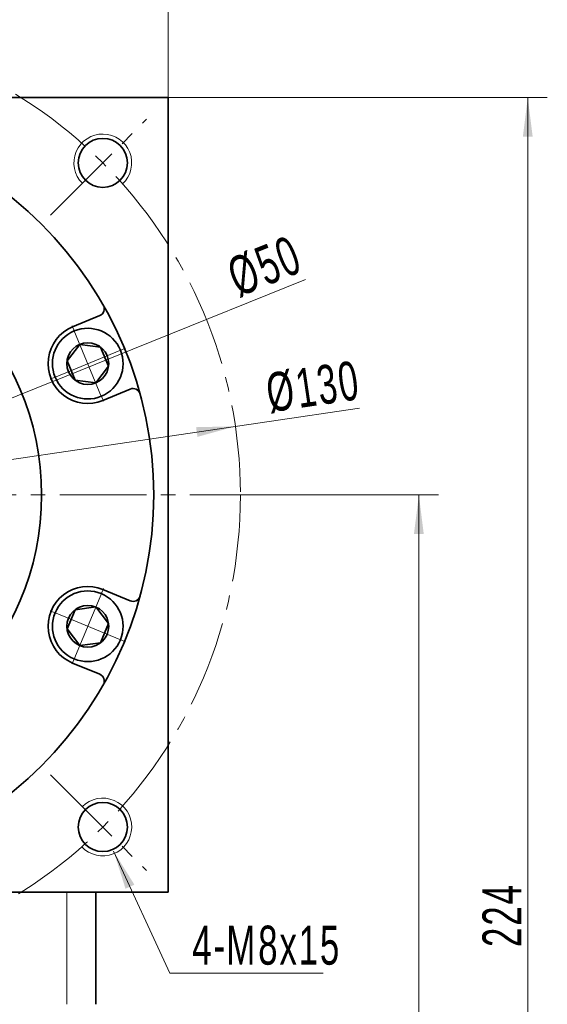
# Model space of a CAD drawing. Header units: millimetres. Extents: x -510 to 252, y -139 to 418.
# Tile 5 of 6: x -23 to 50, y 194 to 330. Entities that reach past the tile are written whole.
import ezdxf

# ---------------------------------------------------------------- set-up
doc = ezdxf.new("R2010")
doc.units = ezdxf.units.MM
doc.set_wipeout_variables(frame=1)
doc.linetypes.add('点画线', pattern=[18, 12, -2, 2, -2])
doc.layers.get('0').update_dxf_attribs({"lineweight": 35})
for name, color, linetype, lineweight in [('7标注层', 4, 'Continuous', 18), ('中心线层', 1, '点画线', 18), ('尺寸线层', 3, 'Continuous', 18), ('粗实线层', 7, 'Continuous', 35)]:
    doc.layers.add(name, color=color, linetype=linetype, lineweight=lineweight)
doc.styles.add('标准', font='txt', dxfattribs={"width": 0.667})
doc.dimstyles.new('a4-1-1', dxfattribs={"dimtxt": 3, "dimasz": 3, "dimexe": 1.5, "dimexo": 0, "dimgap": 0.5, "dimtad": 1, "dimdec": 3, "dimdsep": 46, "dimtxsty": '标准', "dimblk": '_CAXARROW', "dimcen": 0, "dimdle": 6, "dimazin": 2, "dimtfac": 0.707107, "dimtdec": 3, "dimtix": 1, "dimtmove": 2, "dimatfit": 3, "dimfxl": 0, "dimfrac": 2, "dimtolj": 1, "dimarcsym": 0})

# ---------------------------------------------------------------- blocks, each defined once
blk = doc.blocks.new('*X23')
at = {"layer": '尺寸线层', "linetype": 'Continuous'}
for points in [[(-112.67, 343.01), (-107.27, 343.68), (-107.27, 342.33)], [(-2.67, 343.01), (-8.07, 343.68), (-8.07, 342.33)]]:
    blk.add_hatch(color=0, dxfattribs=at).paths.add_polyline_path(points, flags=0)
at = {"layer": '尺寸线层', "color": 0, "linetype": 'Continuous'}
for p, q in [((-112.67, 319.51), (-112.67, 345.71)), ((-2.67, 319.51), (-2.67, 345.71)), ((-112.67, 343.01), (-2.67, 343.01))]:
    blk.add_line(p, q, dxfattribs=at)
at = {"layer": '尺寸线层', "color": 0, "insert": (-57.67, 346.58), "char_height": 5.4, "width": 14.3527, "attachment_point": 5, "line_spacing_factor": 1.15057, "style": '标准'}
blk.add_mtext('\\T1.1;110', dxfattribs=at)
blk = doc.blocks.new('_CAXARROW')
blk.add_hatch(color=0).paths.add_polyline_path([(0, 0), (-1, 0.125), (-1, -0.125)], flags=0)
blk = doc.blocks.new('*X26')
at = {"layer": '尺寸线层', "linetype": 'Continuous'}
for points in [[(6.63, 274.01), (1.39, 272.55), (1.19, 273.89)], [(-121.97, 255.01), (-116.53, 255.13), (-116.73, 256.47)]]:
    blk.add_hatch(color=0, dxfattribs=at).paths.add_polyline_path(points, flags=0)
at = {"layer": '尺寸线层', "color": 0, "linetype": 'Continuous'}
blk.add_line((23.79, 276.54), (-121.97, 255.01), dxfattribs=at)
at = {"layer": '尺寸线层', "color": 0, "insert": (17.41, 279.45), "char_height": 5.4, "width": 23.5733, "attachment_point": 5, "rotation": 8.4015, "line_spacing_factor": 1.15057, "style": '标准'}
blk.add_mtext('\\T1.1;%%C130', dxfattribs=at)
blk = doc.blocks.new('*X27')
at = {"layer": '尺寸线层', "linetype": 'Continuous'}
for points in [[(32.02, 264.51), (32.69, 259.11), (31.34, 259.11)], [(32.02, 95.51), (32.69, 100.91), (31.34, 100.91)]]:
    blk.add_hatch(color=0, dxfattribs=at).paths.add_polyline_path(points, flags=0)
at = {"layer": '尺寸线层', "color": 0, "linetype": 'Continuous'}
for p, q in [((10.33, 264.51), (34.72, 264.51)), ((32.02, 264.51), (32.02, 95.51)), ((-12.67, 95.51), (34.72, 95.51))]:
    blk.add_line(p, q, dxfattribs=at)
at = {"layer": '尺寸线层', "color": 0, "insert": (28.44, 180.01), "char_height": 5.4, "width": 14.0412, "attachment_point": 5, "rotation": 90, "line_spacing_factor": 1.15057, "style": '标准'}
blk.add_mtext('\\T1.1;169', dxfattribs=at)
blk = doc.blocks.new('*X28')
at = {"layer": '尺寸线层', "linetype": 'Continuous'}
for points in [[(47.08, 319.51), (46.41, 314.11), (47.76, 314.11)], [(47.08, 95.51), (46.41, 100.91), (47.76, 100.91)]]:
    blk.add_hatch(color=0, dxfattribs=at).paths.add_polyline_path(points, flags=0)
at = {"layer": '尺寸线层', "color": 0, "linetype": 'Continuous'}
for p, q in [((-2.67, 319.51), (49.78, 319.51)), ((47.08, 95.51), (47.08, 319.51)), ((-12.67, 95.51), (49.78, 95.51))]:
    blk.add_line(p, q, dxfattribs=at)
at = {"layer": '尺寸线层', "color": 0, "insert": (43.51, 206.36), "char_height": 5.4, "width": 14.2748, "attachment_point": 5, "rotation": 90, "line_spacing_factor": 1.15057, "style": '标准'}
blk.add_mtext('\\T1.1;224', dxfattribs=at)
blk = doc.blocks.new('*X30')
at = {"layer": '尺寸线层', "linetype": 'Continuous'}
blk.add_hatch(color=0, dxfattribs=at).paths.add_polyline_path([(-8.17, 16.85), (-5.3, 12.23), (-6.53, 11.67)], flags=0)
at = {"layer": '尺寸线层', "color": 0, "linetype": 'Continuous'}
blk.add_line((-8.17, 16.85), (-0.41, 0), dxfattribs=at)
at = {"layer": '尺寸线层', "color": 0}
for p, q in [((-0.41, 0), (0, 0)), ((0, 0), (20.8, 0)), ((0, 0), (0, 0))]:
    blk.add_line(p, q, dxfattribs=at)
at = {"layer": '尺寸线层', "color": 0, "insert": (2.7, 1.08), "char_height": 5.4, "width": 36.2049, "attachment_point": 7, "line_spacing_factor": 1.15057, "style": '标准'}
blk.add_mtext('\\T1.1;4-M8x15', dxfattribs=at)
blk = doc.blocks.new('*X31')
at = {"layer": '中心线层', "linetype": '点画线', "lineweight": 18}
for p, q in [((0, -5.64), (0, 5.64)), ((-5.64, 0), (5.64, 0))]:
    blk.add_line(p, q, dxfattribs=at)
at = {"layer": '粗实线层'}
for p, q in [((-2.89, 0), (-1.44, 2.5)), ((-1.44, 2.5), (1.44, 2.5)), ((2.89, 0), (1.44, 2.5)), ((2.89, 0), (1.44, 2.5)), ((-2.89, 0), (-1.44, -2.5)), ((2.89, 0), (1.44, -2.5)), ((-1.44, -2.5), (1.44, -2.5))]:
    blk.add_line(p, q, dxfattribs=at)
blk.add_circle((0, 0), 2.89, dxfattribs=at)
for start, end in [(0, 180), (180, 360)]:
    blk.add_arc((0, 0), 4.89, start, end, dxfattribs=at)
blk = doc.blocks.new('*X32')
at = {"layer": '尺寸线层', "linetype": 'Continuous'}
for points in [[(-34.48, 273.85), (-39.24, 271.2), (-39.74, 272.46)], [(-80.86, 255.17), (-75.6, 256.56), (-76.1, 257.82)]]:
    blk.add_hatch(color=0, dxfattribs=at).paths.add_polyline_path(points, flags=0)
at = {"layer": '尺寸线层', "color": 0, "linetype": 'Continuous'}
blk.add_line((16.35, 294.31), (-80.86, 255.17), dxfattribs=at)
at = {"layer": '尺寸线层', "color": 0, "insert": (10.73, 296.16), "char_height": 5.4, "width": 18.0908, "attachment_point": 5, "rotation": 21.9295, "line_spacing_factor": 1.15057, "style": '标准'}
blk.add_mtext('\\T1.1;%%C50', dxfattribs=at)
blk = doc.blocks.new('*X35')
at = {"layer": '尺寸线层', "color": 0, "char_height": 5.4, "attachment_point": 1, "line_spacing_factor": 1.15057, "style": '标准'}
for s, insert, width in [('\\T1.1;8', (-68.15, 339.54), 83.8371), ('\\T1.1;%%P0.011', (-64.47, 339.54), 74.7617)]:
    blk.add_mtext(s, dxfattribs=dict(at, insert=insert, width=width))
blk = doc.blocks.new('*X34')
at = {"layer": '尺寸线层', "linetype": 'Continuous'}
for points in [[(-61.67, 332.2), (-67.07, 331.52), (-67.07, 332.87)], [(-53.67, 332.2), (-48.27, 331.52), (-48.27, 332.87)]]:
    blk.add_hatch(color=0, dxfattribs=at).paths.add_polyline_path(points, flags=0)
at = {"layer": '尺寸线层', "color": 0, "linetype": 'Continuous'}
for p, q in [((-61.67, 282.81), (-61.67, 334.9)), ((-53.67, 282.81), (-53.67, 334.9)), ((-42.87, 332.2), (-72.47, 332.2))]:
    blk.add_line(p, q, dxfattribs=at)
at = {"layer": '尺寸线层', "color": 0}
blk.add_blockref('*X35', (0, 0), dxfattribs=at)

msp = doc.modelspace()

# ---------------------------------------------------------------- linework, layer by layer
at = {"layer": '7标注层'}
msp.add_line((-16.6698, 194.0102), (-16.6698, 209.5102), dxfattribs=at)
at = {"layer": '中心线层'}
for p, q in [((-18.9498, 303.2302), (-5.6737, 316.5064)), ((-18.9498, 303.2302), (-5.6737, 316.5064)), ((-125.6698, 264.5102), (10.3302, 264.5102)), ((-18.9498, 225.7902), (-5.6737, 212.5141)), ((-18.9498, 225.7902), (-5.6737, 212.5141))]:
    msp.add_line(p, q, dxfattribs=at)
msp.add_circle((-57.6698, 264.5102), 65, dxfattribs=at)
at = {"layer": '粗实线层'}
for p, q in [((-112.6698, 319.5102), (-2.6698, 319.5102)), ((-2.6698, 319.5102), (-2.6698, 209.5102)), ((-15.8903, 287.769), (-12.1097, 289.335)), ((-11.6808, 277.6063), (-7.9001, 279.1723)), ((-11.6808, 251.4141), (-7.9001, 249.8481)), ((-15.8903, 241.2514), (-12.1097, 239.6854)), ((-2.6698, 209.5102), (-112.6698, 209.5102)), ((-12.6698, 194.0102), (-12.6698, 209.5102))]:
    msp.add_line(p, q, dxfattribs=at)
for centre, radius in [((-57.6698, 264.5102), 53), ((-11.7079, 310.4721), 3.4), ((-11.7079, 310.4721), 3.4), ((-57.6698, 264.5102), 37.5), ((-11.7079, 218.5483), 3.4), ((-11.7079, 218.5483), 3.4)]:
    msp.add_circle(centre, radius, dxfattribs=at)
at = {"layer": '粗实线层', "lineweight": 18}
for centre, start, end in [((-11.7079, 310.4721), 313.236775, 225), ((-11.7079, 310.4721), 313.236775, 225), ((-11.7079, 218.5483), 223.236775, 135), ((-11.7079, 218.5483), 223.236775, 135)]:
    msp.add_arc(centre, 4, start, end, dxfattribs=at)
at = {"layer": '粗实线层'}
for centre, radius, start, end in [((-12.4923, 290.2589), 1, 292.499966, 29.680835), ((-13.7856, 282.6877), 5.5, 112.5, 292.5), ((-7.5175, 278.2484), 1, 15.319165, 112.500034), ((-13.7856, 246.3327), 5.5, 67.5, 247.5), ((-7.5175, 250.772), 1, 247.499966, 344.680835), ((-12.4923, 238.7615), 1, 330.319165, 67.500034)]:
    msp.add_arc(centre, radius, start, end, dxfattribs=at)

# ---------------------------------------------------------------- block references
at = {"layer": '尺寸线层'}
msp.add_blockref('*X30', (-2.035, 198.3402), dxfattribs=at)

# ---------------------------------------------------------------- dimensions: what is measured, and where the dimension line sits
dim = msp.add_linear_dim(base=(-2.6698, 343.0098), p1=(-112.6698, 319.5102), p2=(-2.6698, 319.5102), dimstyle='a4-1-1', override={"dimsah": 1, "dimtfill": 1, "dimtzin": 8}, dxfattribs=at)
dim.commit()
dim.dimension.update_dxf_attribs({"geometry": '*X23', "text_midpoint": (-57.6698, 346.5807)})
dim = msp.add_linear_dim(base=(47.0849, 319.5102), p1=(-12.6698, 95.5098), p2=(-2.6698, 319.5102), angle=90, dimstyle='a4-1-1', override={"dimsah": 1, "dimtfill": 1, "dimtzin": 8}, dxfattribs=at)
dim.commit()
dim.dimension.update_dxf_attribs({"geometry": '*X28', "text_midpoint": (43.5141, 206.3567), "dimtype": 160})
dim = msp.add_diameter_dim_2p(p1=(-121.9723, 255.0132), p2=(6.6326, 274.0073), dimstyle='a4-1-1', override={"dimpost": '%%C<>', "dimsah": 1, "dimtfill": 1, "dimtzin": 8}, dxfattribs=at)
dim.commit()
dim.dimension.update_dxf_attribs({"geometry": '*X26', "text_midpoint": (17.9621, 275.6805), "dimtype": 163})
dim = msp.add_linear_dim(base=(32.0151, 95.5098), p1=(10.3302, 264.5102), p2=(-12.6698, 95.5098), angle=270, dimstyle='a4-1-1', override={"dimsah": 1, "dimtfill": 1, "dimtzin": 8}, dxfattribs=at)
dim.commit()
dim.dimension.update_dxf_attribs({"geometry": '*X27', "text_midpoint": (28.4442, 180.01)})

# ---------------------------------------------------------------- next in the draw order: wipeouts: each hides what was drawn before it
for points in [[(-11.9142, 278.1699), (-11.8889, 278.1805), (-11.8636, 278.1912), (-11.8384, 278.2021), (-11.8132, 278.2131), (-11.7881, 278.2242), (-11.763, 278.2355), (-11.738, 278.247), (-11.7131, 278.2585), (-11.6883, 278.2703), (-11.6635, 278.2821), (-11.6388, 278.2941), (-11.6141, 278.3062), (-11.5895, 278.3185), (-11.565, 278.3309), (-11.5406, 278.3435), (-11.5162, 278.3562), (-11.4919, 278.369), (-11.4676, 278.3819), (-11.4435, 278.395), (-11.4194, 278.4082), (-11.3954, 278.4216), (-11.3715, 278.4351), (-11.3476, 278.4487), (-11.3238, 278.4625), (-11.3001, 278.4764), (-11.2765, 278.4904), (-11.253, 278.5046), (-11.2295, 278.5189), (-11.2061, 278.5333), (-11.1828, 278.5479), (-11.1828, 278.5479), (-10.9922, 278.674), (-10.8077, 278.8089), (-10.6298, 278.9523), (-10.4587, 279.1038), (-10.2949, 279.2632), (-10.1387, 279.43), (-9.9904, 279.604), (-9.8505, 279.7847), (-9.7192, 279.9717), (-9.5967, 280.1647), (-9.4834, 280.3631), (-9.3795, 280.5667), (-9.2852, 280.7749), (-9.2007, 280.9872), (-9.1263, 281.2033), (-9.062, 281.4226), (-9.0081, 281.6447), (-8.9646, 281.8691), (-8.9316, 282.0952), (-8.9092, 282.3227), (-8.8975, 282.5509), (-8.8964, 282.7795), (-8.906, 283.0078), (-8.9263, 283.2354), (-8.9572, 283.4619), (-8.9987, 283.6866), (-9.0506, 283.9092), (-9.1128, 284.1291), (-9.1853, 284.3459), (-9.2678, 284.559), (-9.2678, 284.559), (-9.3602, 284.768), (-9.4622, 284.9725), (-9.5737, 285.172), (-9.6944, 285.3661), (-9.824, 285.5544), (-9.9622, 285.7363), (-10.1089, 285.9116), (-10.2635, 286.0799), (-10.4259, 286.2408), (-10.5955, 286.3939), (-10.7722, 286.5389), (-10.9554, 286.6755), (-11.1448, 286.8033), (-11.34, 286.9222), (-11.5406, 287.0319), (-11.746, 287.132), (-11.9559, 287.2225), (-12.1698, 287.303), (-12.3872, 287.3735), (-12.6076, 287.4337), (-12.8307, 287.4835), (-13.0558, 287.5229), (-13.2825, 287.5517), (-13.5103, 287.5699), (-13.7387, 287.5774), (-13.9673, 287.5743), (-14.1954, 287.5605), (-14.4226, 287.536), (-14.6485, 287.5009), (-14.8724, 287.4554), (-14.8724, 287.4554), (-14.8992, 287.4492), (-14.9259, 287.4428), (-14.9526, 287.4364), (-14.9793, 287.4297), (-15.0059, 287.4229), (-15.0325, 287.416), (-15.059, 287.4089), (-15.0856, 287.4017), (-15.112, 287.3943), (-15.1384, 287.3868), (-15.1648, 287.3791), (-15.1912, 287.3713), (-15.2175, 287.3633), (-15.2437, 287.3552), (-15.2699, 287.3469), (-15.2961, 287.3385), (-15.3222, 287.33), (-15.3482, 287.3213), (-15.3743, 287.3124), (-15.4002, 287.3034), (-15.4261, 287.2943), (-15.452, 287.285), (-15.4778, 287.2755), (-15.5035, 287.2659), (-15.5292, 287.2562), (-15.5549, 287.2464), (-15.5805, 287.2363), (-15.606, 287.2262), (-15.6315, 287.2159), (-15.6569, 287.2054), (-15.6569, 287.2054), (-15.8908, 287.1013), (-16.1189, 286.9851), (-16.3406, 286.8571), (-16.5553, 286.7176), (-16.7624, 286.5672), (-16.9614, 286.4061), (-17.1516, 286.2347), (-17.3326, 286.0537), (-17.5039, 285.8635), (-17.6651, 285.6645), (-17.8155, 285.4574), (-17.955, 285.2427), (-18.083, 285.021), (-18.1992, 284.7929), (-18.3033, 284.559), (-18.3951, 284.32), (-18.4742, 284.0765), (-18.5404, 283.8292), (-18.5937, 283.5788), (-18.6337, 283.3259), (-18.6605, 283.0713), (-18.6739, 282.8157), (-18.6739, 282.5597), (-18.6605, 282.304), (-18.6337, 282.0494), (-18.5937, 281.7965), (-18.5404, 281.5461), (-18.4742, 281.2988), (-18.3951, 281.0554), (-18.3033, 280.8163), (-18.3033, 280.8163), (-18.1992, 280.5825), (-18.083, 280.3544), (-17.955, 280.1326), (-17.8155, 279.9179), (-17.6651, 279.7108), (-17.5039, 279.5119), (-17.3326, 279.3216), (-17.1516, 279.1406), (-16.9614, 278.9693), (-16.7624, 278.8082), (-16.5553, 278.6577), (-16.3406, 278.5183), (-16.1189, 278.3903), (-15.8908, 278.274), (-15.6569, 278.1699), (-15.4179, 278.0781), (-15.1744, 277.999), (-14.9271, 277.9328), (-14.6767, 277.8795), (-14.4238, 277.8395), (-14.1692, 277.8127), (-13.9136, 277.7993), (-13.6576, 277.7993), (-13.4019, 277.8127), (-13.1473, 277.8395), (-12.8944, 277.8795), (-12.644, 277.9328), (-12.3967, 277.999), (-12.1532, 278.0781)], [(-15.6569, 241.815), (-15.6315, 241.8045), (-15.606, 241.7942), (-15.5805, 241.7841), (-15.5549, 241.7741), (-15.5292, 241.7642), (-15.5035, 241.7545), (-15.4778, 241.7449), (-15.452, 241.7354), (-15.4261, 241.7262), (-15.4002, 241.717), (-15.3743, 241.708), (-15.3482, 241.6992), (-15.3222, 241.6904), (-15.2961, 241.6819), (-15.2699, 241.6735), (-15.2437, 241.6652), (-15.2175, 241.6571), (-15.1912, 241.6491), (-15.1648, 241.6413), (-15.1384, 241.6336), (-15.112, 241.6261), (-15.0856, 241.6187), (-15.059, 241.6115), (-15.0325, 241.6044), (-15.0059, 241.5975), (-14.9793, 241.5907), (-14.9526, 241.584), (-14.9259, 241.5776), (-14.8992, 241.5712), (-14.8724, 241.5651), (-14.8724, 241.5651), (-14.6485, 241.5195), (-14.4226, 241.4844), (-14.1954, 241.4599), (-13.9673, 241.4461), (-13.7387, 241.443), (-13.5103, 241.4505), (-13.2825, 241.4687), (-13.0558, 241.4975), (-12.8307, 241.5369), (-12.6076, 241.5867), (-12.3872, 241.647), (-12.1698, 241.7174), (-11.9559, 241.7979), (-11.746, 241.8884), (-11.5406, 241.9885), (-11.34, 242.0982), (-11.1448, 242.2171), (-10.9554, 242.345), (-10.7722, 242.4815), (-10.5955, 242.6265), (-10.4259, 242.7796), (-10.2635, 242.9405), (-10.1089, 243.1088), (-9.9622, 243.2841), (-9.824, 243.4661), (-9.6944, 243.6543), (-9.5737, 243.8484), (-9.4622, 244.0479), (-9.3602, 244.2524), (-9.2678, 244.4614), (-9.2678, 244.4614), (-9.1853, 244.6745), (-9.1128, 244.8913), (-9.0506, 245.1112), (-8.9987, 245.3338), (-8.9572, 245.5585), (-8.9263, 245.785), (-8.906, 246.0126), (-8.8964, 246.241), (-8.8975, 246.4695), (-8.9092, 246.6977), (-8.9316, 246.9252), (-8.9646, 247.1513), (-9.0081, 247.3757), (-9.062, 247.5978), (-9.1263, 247.8171), (-9.2007, 248.0332), (-9.2852, 248.2455), (-9.3795, 248.4537), (-9.4834, 248.6573), (-9.5967, 248.8558), (-9.7192, 249.0487), (-9.8505, 249.2357), (-9.9904, 249.4164), (-10.1387, 249.5904), (-10.2949, 249.7572), (-10.4587, 249.9166), (-10.6298, 250.0681), (-10.8077, 250.2115), (-10.9922, 250.3464), (-11.1828, 250.4725), (-11.1828, 250.4725), (-11.2061, 250.4871), (-11.2295, 250.5015), (-11.253, 250.5158), (-11.2765, 250.53), (-11.3001, 250.544), (-11.3238, 250.5579), (-11.3476, 250.5717), (-11.3715, 250.5853), (-11.3954, 250.5988), (-11.4194, 250.6122), (-11.4435, 250.6254), (-11.4676, 250.6385), (-11.4919, 250.6514), (-11.5162, 250.6643), (-11.5406, 250.6769), (-11.565, 250.6895), (-11.5895, 250.7019), (-11.6141, 250.7142), (-11.6388, 250.7263), (-11.6635, 250.7383), (-11.6883, 250.7501), (-11.7131, 250.7619), (-11.738, 250.7734), (-11.763, 250.7849), (-11.7881, 250.7962), (-11.8132, 250.8073), (-11.8384, 250.8183), (-11.8636, 250.8292), (-11.8889, 250.8399), (-11.9142, 250.8505), (-11.9142, 250.8505), (-12.1532, 250.9423), (-12.3967, 251.0214), (-12.644, 251.0876), (-12.8944, 251.1409), (-13.1473, 251.1809), (-13.4019, 251.2077), (-13.6576, 251.2211), (-13.9136, 251.2211), (-14.1692, 251.2077), (-14.4238, 251.1809), (-14.6767, 251.1409), (-14.9271, 251.0876), (-15.1744, 251.0214), (-15.4179, 250.9423), (-15.6569, 250.8505), (-15.8908, 250.7464), (-16.1189, 250.6302), (-16.3406, 250.5022), (-16.5553, 250.3627), (-16.7624, 250.2122), (-16.9614, 250.0511), (-17.1516, 249.8798), (-17.3326, 249.6988), (-17.5039, 249.5085), (-17.6651, 249.3096), (-17.8155, 249.1025), (-17.955, 248.8878), (-18.083, 248.666), (-18.1992, 248.4379), (-18.3033, 248.2041), (-18.3033, 248.2041), (-18.3951, 247.9651), (-18.4742, 247.7216), (-18.5404, 247.4743), (-18.5937, 247.2239), (-18.6337, 246.971), (-18.6605, 246.7164), (-18.6739, 246.4607), (-18.6739, 246.2047), (-18.6605, 245.9491), (-18.6337, 245.6945), (-18.5937, 245.4416), (-18.5404, 245.1912), (-18.4742, 244.9439), (-18.3951, 244.7004), (-18.3033, 244.4614), (-18.1992, 244.2275), (-18.083, 243.9994), (-17.955, 243.7777), (-17.8155, 243.563), (-17.6651, 243.3559), (-17.5039, 243.1569), (-17.3326, 242.9667), (-17.1516, 242.7857), (-16.9614, 242.6144), (-16.7624, 242.4532), (-16.5553, 242.3028), (-16.3406, 242.1633), (-16.1189, 242.0353), (-15.8908, 241.9191)]]:
    msp.add_wipeout(points).dxf.layer = '粗实线层'

# ---------------------------------------------------------------- next in the draw order: block references
at = {"layer": '粗实线层'}
for p, rotation in [((-13.7856, 282.6877), 292.5000000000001), ((-13.7856, 246.3327), 247.5000000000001)]:
    msp.add_blockref('*X31', p, dxfattribs=dict(at, rotation=rotation))

# ---------------------------------------------------------------- next in the draw order: dimensions: what is measured, and where the dimension line sits
at = {"layer": '尺寸线层'}
dim = msp.add_linear_dim(base=(-61.6698, 332.1957), p1=(-53.6698, 282.8102), p2=(-61.6698, 282.8102), text='\\A1;8{\\H1x;%%P0.011}', dimstyle='a4-1-1', override={"dimsah": 1, "dimtfac": 1, "dimtfill": 1, "dimtolj": 0, "dimtzin": 8}, dxfattribs=at)
dim.commit()
dim.dimension.update_dxf_attribs({"geometry": '*X34', "text_midpoint": (-57.6698, 336.7947)})
dim = msp.add_diameter_dim_2p(p1=(-80.8609, 255.1736), p2=(-34.4787, 273.8468), dimstyle='a4-1-1', override={"dimpost": '%%C<>', "dimsah": 1, "dimtfill": 1, "dimtzin": 8}, dxfattribs=at)
dim.commit()
dim.dimension.update_dxf_attribs({"geometry": '*X32', "text_midpoint": (12.1552, 292.6214), "dimtype": 163})

doc.saveas('drawing.dxf')
